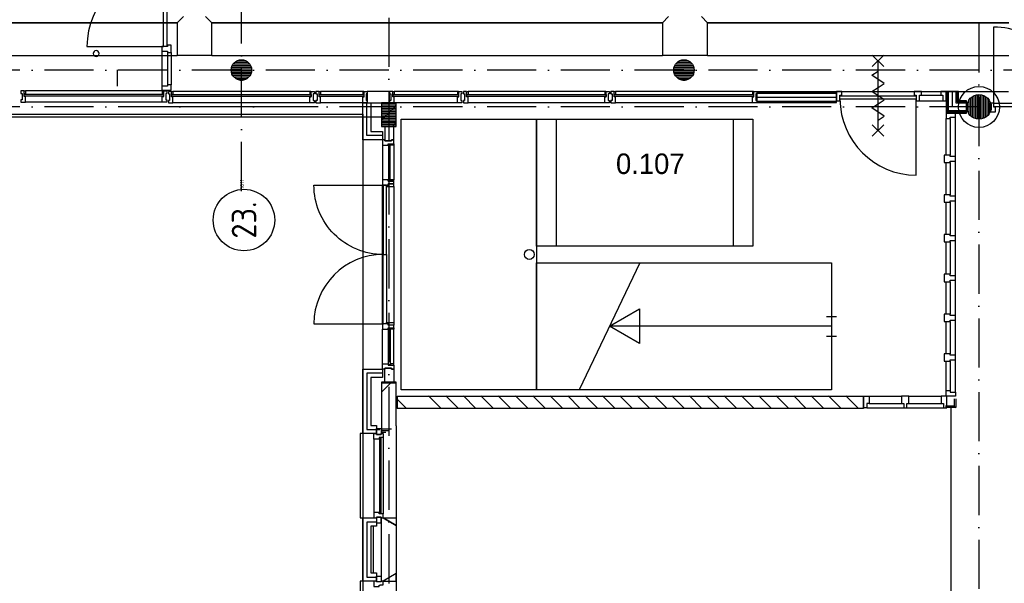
# Model space of a CAD drawing. Header units: millimetres. Extents: x -6587 to 170951, y 244 to 951952.
# Tile 33 of 102: x 63387 to 75402, y 35757 to 42633. Entities that reach past the tile are written whole.
import ezdxf
from ezdxf.enums import TextEntityAlignment as Align

# ---------------------------------------------------------------- set-up
doc = ezdxf.new("R2010")
doc.units = ezdxf.units.MM
doc.header["$LTSCALE"] = 100
doc.header["$PDMODE"] = 1
doc.linetypes.add('DASHDOT', pattern=[9, 6, -1.5, 0, -1.5])
doc.layers.get('0').update_dxf_attribs({"linetype": 'CONTINUOUS'})
for name, color, linetype in [('AL$7----_STRAMIEN', 1, 'DASHDOT'), ('ALN-----_BLOCKNAAM', 2, 'CONTINUOUS'), ('BOUW', 8, 'CONTINUOUS'), ('KABELGOOT', 8, 'CONTINUOUS')]:
    doc.layers.add(name, color=color, linetype=linetype)
doc.styles.add('BURO-025', font='BUROFONT.shx', dxfattribs={"height": 250})
doc.styles.get("Standard").update_dxf_attribs({"font": 'iso.shx'})

# ---------------------------------------------------------------- blocks, each defined once
blk = doc.blocks.new('1011')
at = {"layer": 'AL$7----_STRAMIEN', "color": 7, "linetype": 'Continuous'}
blk.add_circle((-750, 0), 750, dxfattribs=at)
at = {"layer": 'AL$7----_STRAMIEN', "color": 3, "linetype": 'Continuous'}
blk.add_attdef('STR-NAAM', text='', height=600, rotation=360, dxfattribs=at).set_placement((-750, 0), align=Align.MIDDLE)
at = {"layer": 'ALN-----_BLOCKNAAM', "linetype": 'Continuous'}
blk.add_text('1011', height=100, dxfattribs=at).set_placement((0, 0))
blk = doc.blocks.new('VER90')
at = {"linetype": 'Continuous'}
blk.add_lwpolyline([(45, 139), (-45, 139), (-45, 67), (-28, 67), (-28, 0), (28, 0), (28, 67), (45, 67)], close=True, dxfattribs=at)
at = {"layer": 'ALN-----_BLOCKNAAM', "linetype": 'Continuous'}
blk.add_text('VER90', height=1, dxfattribs=at).set_placement((0, 0))

msp = doc.modelspace()

# ---------------------------------------------------------------- linework, layer by layer
at = {"layer": 'AL$7----_STRAMIEN', "color": 1}
for p, q in [((66092.8, 40542.9), (66092.8, 77758.9)), ((67892.8, 77759.8), (67892.8, 6017.7)), ((67892.8, 77759.8), (67892.8, 6017.7)), ((75092.8, 77693.7), (75092.8, 5951.5)), ((93992.8, 42018.7), (4579.5, 42018.7)), ((93992.8, 41568.7), (4198.5, 41568.7))]:
    msp.add_line(p, q, dxfattribs=at)
at = {"layer": 'BOUW'}
for p, q in [((65142.6, 42306.4), (65142.6, 43240.9)), ((65183.6, 43240.9), (65183.6, 42306.4)), ((75271.8, 42542.9), (75271.8, 41608.9)), ((64208.6, 42307.4), (65142.6, 42307.4)), ((65122.6, 42304.4), (65122.6, 42248.4)), ((65189.6, 42304.4), (65122.6, 42304.4)), ((65183.6, 42306.4), (65142.6, 42306.4)), ((65189.6, 42321.4), (65189.6, 42304.4)), ((65236.6, 42321.4), (65189.6, 42321.4)), ((65236.6, 42231.4), (65236.6, 42321.4)), ((65122.6, 42248.4), (65122.6, 41821.9)), ((65122.6, 42248.4), (65189.6, 42248.4)), ((65189.6, 42248.4), (65189.6, 42231.4)), ((65189.6, 42231.4), (65189.6, 41838.9)), ((65189.6, 42231.4), (65236.6, 42231.4)), ((65236.6, 42231.4), (65236.6, 41838.9)), ((73930.8, 42060.9), (73790.8, 42200.9)), ((73790.8, 42060.9), (73930.8, 42200.9)), ((65973, 42054.5), (66212.6, 42054.5)), ((65980.9, 42074.5), (66204.7, 42074.5)), ((65993.4, 42094.5), (66192.3, 42094.5)), ((66012.4, 42114.5), (66173.2, 42114.5)), ((66045.6, 42134.5), (66140.1, 42134.5)), ((71373, 42054.5), (71612.6, 42054.5)), ((71380.9, 42074.5), (71604.7, 42074.5)), ((71393.4, 42094.5), (71592.3, 42094.5)), ((71412.4, 42114.5), (71573.2, 42114.5)), ((71445.6, 42134.5), (71540.1, 42134.5)), ((73860.8, 41280.9), (73860.8, 42130.9)), ((64579, 41819.9), (64579, 42019.9)), ((65967.9, 42014.5), (66217.8, 42014.5)), ((65968.8, 42034.5), (66216.8, 42034.5)), ((65970.2, 41994.5), (66215.5, 41994.5)), ((65975.9, 41974.5), (66209.7, 41974.5)), ((65985.6, 41954.5), (66200, 41954.5)), ((66000.5, 41934.5), (66185.1, 41934.5)), ((71367.9, 42014.5), (71617.8, 42014.5)), ((71368.8, 42034.5), (71616.8, 42034.5)), ((71370.2, 41994.5), (71615.5, 41994.5)), ((71375.9, 41974.5), (71609.7, 41974.5)), ((71385.6, 41954.5), (71600, 41954.5)), ((71400.5, 41934.5), (71585.1, 41934.5)), ((73785.8, 41955.9), (73860.8, 42005.9)), ((73935.8, 41855.9), (73785.8, 41955.9)), ((66023.9, 41914.5), (66161.8, 41914.5)), ((66079.5, 41894.5), (66106.2, 41894.5)), ((71423.9, 41914.5), (71561.8, 41914.5)), ((71479.5, 41894.5), (71506.2, 41894.5)), ((73860.8, 41805.9), (73935.8, 41855.9)), ((63401.8, 41763.9), (63401.8, 41757.9)), ((63440.8, 41763.9), (63401.8, 41763.9)), ((63401.8, 41757.9), (63401.8, 41743.9)), ((63401.8, 41743.9), (63401.8, 41733.9)), ((63401.8, 41743.9), (63401.8, 41743.9)), ((63401.8, 41733.9), (63415.8, 41733.9)), ((63415.8, 41733.9), (63415.8, 41653.9)), ((63440.8, 41696.9), (63440.8, 41763.9)), ((63440.8, 41758.9), (63445.8, 41758.9)), ((63440.8, 41726.9), (63440.8, 41758.9)), ((63457.8, 41726.9), (63440.8, 41726.9)), ((63457.8, 41696.9), (63440.8, 41696.9)), ((63442.8, 41724.9), (65142.8, 41724.9)), ((63442.8, 41698.9), (63442.8, 41724.9)), ((65142.8, 41698.9), (63442.8, 41698.9)), ((63445.8, 41763.9), (63457.8, 41763.9)), ((63445.8, 41758.9), (63445.8, 41763.9)), ((65127.8, 41763.9), (63457.8, 41763.9)), ((63457.8, 41763.9), (63457.8, 41726.9)), ((63457.8, 41643.9), (63457.8, 41696.9)), ((65127.8, 41763.9), (65127.8, 41726.9)), ((65139.8, 41763.9), (65127.8, 41763.9)), ((65127.8, 41726.9), (65144.8, 41726.9)), ((65127.8, 41696.9), (65144.8, 41696.9)), ((65127.8, 41643.9), (65127.8, 41696.9)), ((65139.8, 41758.9), (65139.8, 41763.9)), ((65144.8, 41758.9), (65139.8, 41758.9)), ((65142.8, 41724.9), (65142.8, 41698.9)), ((65144.8, 41696.9), (65144.8, 41763.9)), ((65144.8, 41763.9), (65183.8, 41763.9)), ((65144.8, 41726.9), (65144.8, 41758.9)), ((65169.8, 41733.9), (65169.8, 41653.9)), ((65183.8, 41733.9), (65169.8, 41733.9)), ((65183.8, 41763.9), (65183.8, 41757.9)), ((65183.8, 41757.9), (65183.8, 41743.9)), ((65183.8, 41743.9), (65183.8, 41733.9)), ((65183.8, 41743.9), (65183.8, 41743.9)), ((65201.8, 41758.9), (65201.8, 41752.9)), ((65240.8, 41758.9), (65201.8, 41758.9)), ((65201.8, 41752.9), (65201.8, 41738.9)), ((65201.8, 41738.9), (65201.8, 41728.9)), ((65201.8, 41738.9), (65201.8, 41738.9)), ((65201.8, 41728.9), (65215.8, 41728.9)), ((65215.8, 41728.9), (65215.8, 41648.9)), ((65240.8, 41691.9), (65240.8, 41758.9)), ((65240.8, 41753.9), (65245.8, 41753.9)), ((65240.8, 41721.9), (65240.8, 41753.9)), ((65257.8, 41721.9), (65240.8, 41721.9)), ((65257.8, 41691.9), (65240.8, 41691.9)), ((65242.8, 41719.9), (66942.8, 41719.9)), ((65242.8, 41693.9), (65242.8, 41719.9)), ((66942.8, 41693.9), (65242.8, 41693.9)), ((65245.8, 41758.9), (65257.8, 41758.9)), ((65245.8, 41753.9), (65245.8, 41758.9)), ((66927.8, 41758.9), (65257.8, 41758.9)), ((65257.8, 41758.9), (65257.8, 41721.9)), ((65257.8, 41638.9), (65257.8, 41691.9)), ((66927.8, 41758.9), (66927.8, 41721.9)), ((66939.8, 41758.9), (66927.8, 41758.9)), ((66927.8, 41721.9), (66944.8, 41721.9)), ((66927.8, 41691.9), (66944.8, 41691.9)), ((66927.8, 41638.9), (66927.8, 41691.9)), ((66939.8, 41753.9), (66939.8, 41758.9)), ((66944.8, 41753.9), (66939.8, 41753.9)), ((66942.8, 41719.9), (66942.8, 41693.9)), ((66944.8, 41691.9), (66944.8, 41758.9)), ((66944.8, 41758.9), (66983.8, 41758.9)), ((66944.8, 41721.9), (66944.8, 41753.9)), ((66969.8, 41728.9), (66969.8, 41648.9)), ((66983.8, 41728.9), (66969.8, 41728.9)), ((66983.8, 41758.9), (66983.8, 41752.9)), ((66983.8, 41752.9), (66983.8, 41738.9)), ((66983.8, 41738.9), (66983.8, 41728.9)), ((66983.8, 41738.9), (66983.8, 41738.9)), ((67001.8, 41758.9), (67001.8, 41752.9)), ((67040.8, 41758.9), (67001.8, 41758.9)), ((67001.8, 41752.9), (67001.8, 41738.9)), ((67001.8, 41738.9), (67001.8, 41728.9)), ((67001.8, 41738.9), (67001.8, 41738.9)), ((67001.8, 41728.9), (67015.8, 41728.9)), ((67015.8, 41728.9), (67015.8, 41648.9)), ((67040.8, 41691.9), (67040.8, 41758.9)), ((67040.8, 41753.9), (67045.8, 41753.9)), ((67040.8, 41721.9), (67040.8, 41753.9)), ((67057.8, 41721.9), (67040.8, 41721.9)), ((67057.8, 41691.9), (67040.8, 41691.9)), ((67042.8, 41719.9), (67587.8, 41719.9)), ((67042.8, 41693.9), (67042.8, 41719.9)), ((67587.8, 41693.9), (67042.8, 41693.9)), ((67045.8, 41758.9), (67057.8, 41758.9)), ((67045.8, 41753.9), (67045.8, 41758.9)), ((67057.8, 41758.9), (67057.8, 41721.9)), ((67572.8, 41758.9), (67057.8, 41758.9)), ((67057.8, 41638.9), (67057.8, 41691.9)), ((67572.8, 41758.9), (67572.8, 41721.9)), ((67584.8, 41758.9), (67572.8, 41758.9)), ((67572.8, 41721.9), (67589.8, 41721.9)), ((67572.8, 41691.9), (67589.8, 41691.9)), ((67572.8, 41638.9), (67572.8, 41691.9)), ((67584.8, 41753.9), (67584.8, 41758.9)), ((67589.8, 41753.9), (67584.8, 41753.9)), ((67587.8, 41719.9), (67587.8, 41693.9)), ((67589.8, 41691.9), (67589.8, 41758.9)), ((67589.8, 41758.9), (67628.8, 41758.9)), ((67589.8, 41721.9), (67589.8, 41753.9)), ((67614.8, 41728.9), (67614.8, 41648.9)), ((67628.8, 41728.9), (67614.8, 41728.9)), ((67901.8, 41758.9), (67628.8, 41758.9)), ((67628.8, 41758.9), (67628.8, 41752.9)), ((67628.8, 41758.9), (67628.8, 41619.9)), ((67628.8, 41752.9), (67628.8, 41738.9)), ((67628.8, 41738.9), (67628.8, 41728.9)), ((67628.8, 41738.9), (67628.8, 41738.9)), ((67901.8, 41758.9), (67901.8, 41752.9)), ((67940.8, 41758.9), (67901.8, 41758.9)), ((67901.8, 41619.9), (67901.8, 41758.9)), ((67901.8, 41752.9), (67901.8, 41738.9)), ((67901.8, 41738.9), (67901.8, 41728.9)), ((67901.8, 41738.9), (67901.8, 41738.9)), ((67901.8, 41728.9), (67915.8, 41728.9)), ((67915.8, 41728.9), (67915.8, 41648.9)), ((67940.8, 41691.9), (67940.8, 41758.9)), ((67940.8, 41753.9), (67945.8, 41753.9)), ((67940.8, 41721.9), (67940.8, 41753.9)), ((67957.8, 41721.9), (67940.8, 41721.9)), ((67957.8, 41691.9), (67940.8, 41691.9)), ((67942.8, 41719.9), (68742.8, 41719.9)), ((67942.8, 41693.9), (67942.8, 41719.9)), ((68742.8, 41693.9), (67942.8, 41693.9)), ((67945.8, 41758.9), (67957.8, 41758.9)), ((67945.8, 41753.9), (67945.8, 41758.9)), ((68727.8, 41758.9), (67957.8, 41758.9)), ((67957.8, 41758.9), (67957.8, 41721.9)), ((67957.8, 41638.9), (67957.8, 41691.9)), ((68727.8, 41758.9), (68727.8, 41721.9)), ((68739.8, 41758.9), (68727.8, 41758.9)), ((68727.8, 41721.9), (68744.8, 41721.9)), ((68727.8, 41691.9), (68744.8, 41691.9)), ((68727.8, 41638.9), (68727.8, 41691.9)), ((68739.8, 41753.9), (68739.8, 41758.9)), ((68744.8, 41753.9), (68739.8, 41753.9)), ((68742.8, 41719.9), (68742.8, 41693.9)), ((68744.8, 41691.9), (68744.8, 41758.9)), ((68744.8, 41758.9), (68783.8, 41758.9)), ((68744.8, 41721.9), (68744.8, 41753.9)), ((68769.8, 41728.9), (68769.8, 41648.9)), ((68783.8, 41728.9), (68769.8, 41728.9)), ((68783.8, 41758.9), (68783.8, 41752.9)), ((68783.8, 41752.9), (68783.8, 41738.9)), ((68783.8, 41738.9), (68783.8, 41728.9)), ((68783.8, 41738.9), (68783.8, 41738.9)), ((68801.8, 41758.9), (68801.8, 41752.9)), ((68840.8, 41758.9), (68801.8, 41758.9)), ((68801.8, 41752.9), (68801.8, 41738.9)), ((68801.8, 41738.9), (68801.8, 41728.9)), ((68801.8, 41738.9), (68801.8, 41738.9)), ((68801.8, 41728.9), (68815.8, 41728.9)), ((68815.8, 41728.9), (68815.8, 41648.9)), ((68840.8, 41691.9), (68840.8, 41758.9)), ((68840.8, 41753.9), (68845.8, 41753.9)), ((68840.8, 41721.9), (68840.8, 41753.9)), ((68857.8, 41721.9), (68840.8, 41721.9)), ((68857.8, 41691.9), (68840.8, 41691.9)), ((68842.8, 41719.9), (70542.8, 41719.9)), ((68842.8, 41693.9), (68842.8, 41719.9)), ((70542.8, 41693.9), (68842.8, 41693.9)), ((68845.8, 41758.9), (68857.8, 41758.9)), ((68845.8, 41753.9), (68845.8, 41758.9)), ((70527.8, 41758.9), (68857.8, 41758.9)), ((68857.8, 41758.9), (68857.8, 41721.9)), ((68857.8, 41638.9), (68857.8, 41691.9)), ((70527.8, 41758.9), (70527.8, 41721.9)), ((70539.8, 41758.9), (70527.8, 41758.9)), ((70527.8, 41721.9), (70544.8, 41721.9)), ((70527.8, 41691.9), (70544.8, 41691.9)), ((70527.8, 41638.9), (70527.8, 41691.9)), ((70539.8, 41753.9), (70539.8, 41758.9)), ((70544.8, 41753.9), (70539.8, 41753.9)), ((70542.8, 41719.9), (70542.8, 41693.9)), ((70544.8, 41691.9), (70544.8, 41758.9)), ((70544.8, 41758.9), (70583.8, 41758.9)), ((70544.8, 41721.9), (70544.8, 41753.9)), ((70569.8, 41728.9), (70569.8, 41648.9)), ((70583.8, 41728.9), (70569.8, 41728.9)), ((70583.8, 41758.9), (70583.8, 41752.9)), ((70583.8, 41752.9), (70583.8, 41738.9)), ((70583.8, 41738.9), (70583.8, 41728.9)), ((70583.8, 41738.9), (70583.8, 41738.9)), ((70601.8, 41758.9), (70601.8, 41752.9)), ((70640.8, 41758.9), (70601.8, 41758.9)), ((70601.8, 41752.9), (70601.8, 41738.9)), ((70601.8, 41738.9), (70601.8, 41728.9)), ((70601.8, 41738.9), (70601.8, 41738.9)), ((70601.8, 41728.9), (70615.8, 41728.9)), ((70615.8, 41728.9), (70615.8, 41648.9)), ((70640.8, 41691.9), (70640.8, 41758.9)), ((70640.8, 41753.9), (70645.8, 41753.9)), ((70640.8, 41721.9), (70640.8, 41753.9)), ((70657.8, 41721.9), (70640.8, 41721.9)), ((70657.8, 41691.9), (70640.8, 41691.9)), ((70642.8, 41719.9), (72342.8, 41719.9)), ((70642.8, 41693.9), (70642.8, 41719.9)), ((72342.8, 41693.9), (70642.8, 41693.9)), ((70645.8, 41758.9), (70657.8, 41758.9)), ((70645.8, 41753.9), (70645.8, 41758.9)), ((72327.8, 41758.9), (70657.8, 41758.9)), ((70657.8, 41758.9), (70657.8, 41721.9)), ((70657.8, 41638.9), (70657.8, 41691.9)), ((72327.8, 41758.9), (72327.8, 41721.9)), ((72339.8, 41758.9), (72327.8, 41758.9)), ((72327.8, 41721.9), (72344.8, 41721.9)), ((72327.8, 41691.9), (72344.8, 41691.9)), ((72327.8, 41638.9), (72327.8, 41691.9)), ((72339.8, 41753.9), (72339.8, 41758.9)), ((72344.8, 41753.9), (72339.8, 41753.9)), ((72342.8, 41719.9), (72342.8, 41693.9)), ((72344.8, 41691.9), (72344.8, 41758.9)), ((72344.8, 41758.9), (72383.8, 41758.9)), ((72344.8, 41721.9), (72344.8, 41753.9)), ((72369.8, 41728.9), (72369.8, 41648.9)), ((72383.8, 41728.9), (72369.8, 41728.9)), ((72383.8, 41758.9), (75451.9, 41758.9)), ((72383.8, 41758.9), (72383.8, 41752.9)), ((72383.8, 41752.9), (72383.8, 41738.9)), ((72383.8, 41746.4), (72383.8, 41621.4)), ((73353.8, 41746.4), (72383.8, 41746.4)), ((72383.8, 41738.9), (72383.8, 41728.9)), ((72383.8, 41738.9), (72383.8, 41738.9)), ((73353.8, 41731.4), (72383.8, 41731.4)), ((73353.8, 41758.9), (73353.8, 41711.9)), ((73420.8, 41758.9), (73353.8, 41758.9)), ((73353.8, 41621.4), (73353.8, 41746.4)), ((73353.8, 41711.9), (73353.8, 41644.9)), ((73353.8, 41711.9), (73353.8, 41711.9)), ((73393.8, 41711.9), (73420.8, 41711.9)), ((73393.8, 41644.9), (73393.8, 41711.9)), ((73395.8, 41705.9), (74325.8, 41705.9)), ((73395.8, 41664.9), (73395.8, 41705.9)), ((73420.8, 41711.9), (73420.8, 41758.9)), ((73785.8, 41755.9), (73860.8, 41805.9)), ((73935.8, 41655.9), (73785.8, 41755.9)), ((74300.8, 41758.9), (74300.8, 41711.9)), ((74390.8, 41758.9), (74300.8, 41758.9)), ((74300.8, 41711.9), (74327.8, 41711.9)), ((74325.8, 41705.9), (74325.8, 41664.9)), ((74327.8, 41711.9), (74327.8, 41644.9)), ((74365.8, 41711.9), (74390.8, 41711.9)), ((74365.8, 41644.9), (74365.8, 41711.9)), ((74390.8, 41711.9), (74390.8, 41758.9)), ((74390.8, 41758.9), (74625.8, 41758.9)), ((74390.8, 41711.9), (74625.8, 41711.9)), ((74625.8, 41758.9), (74625.8, 41711.9)), ((74692.8, 41758.9), (74625.8, 41758.9)), ((74625.8, 41711.9), (74650.8, 41711.9)), ((74650.8, 41711.9), (74650.8, 41644.9)), ((74692.8, 41644.9), (74692.8, 41758.9)), ((74692.8, 41758.9), (74692.8, 41493.9)), ((74842.8, 41758.9), (74692.8, 41758.9)), ((74705.3, 41758.9), (74705.3, 41506.4)), ((74830.3, 41758.9), (74705.3, 41758.9)), ((74707.8, 41508.9), (74707.8, 41758.9)), ((74720.3, 41521.4), (74720.3, 41758.9)), ((74767.8, 41568.9), (74767.8, 41758.9)), ((74815.3, 41616.4), (74815.3, 41758.9)), ((74827.8, 41628.9), (74827.8, 41758.9)), ((74830.3, 41631.4), (74830.3, 41758.9)), ((74842.8, 41643.9), (74842.8, 41758.9)), ((75013, 41441.9), (75013, 41695.6)), ((75033, 41431.3), (75033, 41706.2)), ((75053, 41424.2), (75053, 41713.3)), ((75073, 41420.1), (75073, 41717.4)), ((75093, 41418.7), (75093, 41718.7)), ((75113, 41420.1), (75113, 41717.4)), ((75133, 41424.2), (75133, 41713.3)), ((75153, 41431.3), (75153, 41706.2)), ((75173, 41441.9), (75173, 41695.6)), ((63401.8, 41653.9), (63401.8, 41644.9)), ((63415.8, 41653.9), (63401.8, 41653.9)), ((63401.8, 41644.9), (63401.8, 41630.9)), ((63401.8, 41644.9), (63401.8, 41644.9)), ((63401.8, 41630.9), (63401.8, 41624.9)), ((63401.8, 41624.9), (63420.8, 41624.9)), ((63420.8, 41624.9), (63457.8, 41624.9)), ((63457.8, 41635.9), (63457.8, 41643.9)), ((63457.8, 41631.9), (63457.8, 41635.9)), ((63457.8, 41624.9), (63457.8, 41631.9)), ((65127.8, 41624.9), (63457.8, 41624.9)), ((65127.8, 41635.9), (65127.8, 41643.9)), ((65127.8, 41631.9), (65127.8, 41635.9)), ((65127.8, 41624.9), (65127.8, 41631.9)), ((65164.9, 41624.9), (65127.8, 41624.9)), ((65183.8, 41624.9), (65164.9, 41624.9)), ((65169.8, 41653.9), (65183.8, 41653.9)), ((65183.8, 41653.9), (65183.8, 41644.4)), ((65183.8, 41644.4), (65183.8, 41630.9)), ((65183.8, 41644.4), (65183.8, 41644.4)), ((65183.8, 41630.9), (65183.8, 41624.9)), ((65201.8, 41648.9), (65201.8, 41639.9)), ((65215.8, 41648.9), (65201.8, 41648.9)), ((65201.8, 41639.9), (65201.8, 41625.9)), ((65201.8, 41639.9), (65201.8, 41639.9)), ((65201.8, 41625.9), (65201.8, 41619.9)), ((65201.8, 41619.9), (65220.8, 41619.9)), ((65220.8, 41619.9), (65257.8, 41619.9)), ((65257.8, 41630.9), (65257.8, 41638.9)), ((65257.8, 41626.9), (65257.8, 41630.9)), ((65257.8, 41619.9), (65257.8, 41626.9)), ((66927.8, 41619.9), (65257.8, 41619.9)), ((66927.8, 41630.9), (66927.8, 41638.9)), ((66927.8, 41626.9), (66927.8, 41630.9)), ((66927.8, 41619.9), (66927.8, 41626.9)), ((66964.9, 41619.9), (66927.8, 41619.9)), ((66983.8, 41619.9), (66964.9, 41619.9)), ((66969.8, 41648.9), (66983.8, 41648.9)), ((66983.8, 41648.9), (66983.8, 41639.4)), ((66983.8, 41639.4), (66983.8, 41625.9)), ((66983.8, 41639.4), (66983.8, 41639.4)), ((66983.8, 41625.9), (66983.8, 41619.9)), ((67001.8, 41648.9), (67001.8, 41639.9)), ((67015.8, 41648.9), (67001.8, 41648.9)), ((67001.8, 41639.9), (67001.8, 41625.9)), ((67001.8, 41639.9), (67001.8, 41639.9)), ((67001.8, 41625.9), (67001.8, 41619.9)), ((67001.8, 41619.9), (67020.8, 41619.9)), ((67020.8, 41619.9), (67057.8, 41619.9)), ((67057.8, 41630.9), (67057.8, 41638.9)), ((67057.8, 41626.9), (67057.8, 41630.9)), ((67057.8, 41619.9), (67057.8, 41626.9)), ((67572.8, 41619.9), (67057.8, 41619.9)), ((67572.8, 41630.9), (67572.8, 41638.9)), ((67572.8, 41626.9), (67572.8, 41630.9)), ((67572.8, 41619.9), (67572.8, 41626.9)), ((67572.8, 41168.8), (67572.8, 41619.9)), ((67609.9, 41619.9), (67572.8, 41619.9)), ((67572.8, 41619.9), (67672.8, 41619.9)), ((67628.8, 41619.9), (67609.9, 41619.9)), ((67614.8, 41648.9), (67628.8, 41648.9)), ((67622.8, 41218.8), (67622.8, 41619.9)), ((67622.8, 41218.8), (67622.8, 41619.9)), ((67622.8, 41218.8), (67622.8, 41619.9)), ((67628.8, 41648.9), (67628.8, 41639.9)), ((67628.8, 41639.9), (67628.8, 41625.9)), ((67628.8, 41639.9), (67628.8, 41639.9)), ((67628.8, 41625.9), (67628.8, 41619.9)), ((67628.8, 41619.9), (67901.8, 41619.9)), ((67672.8, 41619.9), (67672.8, 41268.8)), ((67802.8, 41619.9), (67802.8, 41328.7)), ((67982.8, 41619.9), (67802.8, 41619.9)), ((67802.8, 41619.7), (67803, 41619.9)), ((67802.8, 41612.8), (67982.8, 41612.8)), ((67802.8, 41592.8), (67982.8, 41592.8)), ((67802.8, 41407.6), (67982.8, 41587.6)), ((67802.8, 41572.8), (67982.8, 41572.8)), ((67901.8, 41648.9), (67901.8, 41639.9)), ((67915.8, 41648.9), (67901.8, 41648.9)), ((67901.8, 41639.9), (67901.8, 41625.9)), ((67901.8, 41639.9), (67901.8, 41639.9)), ((67901.8, 41625.9), (67901.8, 41619.9)), ((67901.8, 41619.9), (67920.8, 41619.9)), ((67920.8, 41619.9), (67957.8, 41619.9)), ((67957.8, 41630.9), (67957.8, 41638.9)), ((67957.8, 41626.9), (67957.8, 41630.9)), ((67957.8, 41619.9), (67957.8, 41626.9)), ((68727.8, 41619.9), (67957.8, 41619.9)), ((67982.8, 41328.7), (67982.8, 41619.9)), ((68727.8, 41630.9), (68727.8, 41638.9)), ((68727.8, 41626.9), (68727.8, 41630.9)), ((68727.8, 41619.9), (68727.8, 41626.9)), ((68764.9, 41619.9), (68727.8, 41619.9)), ((68783.8, 41619.9), (68764.9, 41619.9)), ((68769.8, 41648.9), (68783.8, 41648.9)), ((68783.8, 41648.9), (68783.8, 41639.9)), ((68783.8, 41639.9), (68783.8, 41625.9)), ((68783.8, 41639.9), (68783.8, 41639.9)), ((68783.8, 41625.9), (68783.8, 41619.9)), ((68801.8, 41648.9), (68801.8, 41639.9)), ((68815.8, 41648.9), (68801.8, 41648.9)), ((68801.8, 41639.9), (68801.8, 41625.9)), ((68801.8, 41639.9), (68801.8, 41639.9)), ((68801.8, 41625.9), (68801.8, 41619.9)), ((68801.8, 41619.9), (68820.8, 41619.9)), ((68820.8, 41619.9), (68857.8, 41619.9)), ((68857.8, 41630.9), (68857.8, 41638.9)), ((68857.8, 41626.9), (68857.8, 41630.9)), ((68857.8, 41619.9), (68857.8, 41626.9)), ((70527.8, 41619.9), (68857.8, 41619.9)), ((70527.8, 41630.9), (70527.8, 41638.9)), ((70527.8, 41626.9), (70527.8, 41630.9)), ((70527.8, 41619.9), (70527.8, 41626.9)), ((70564.9, 41619.9), (70527.8, 41619.9)), ((70583.8, 41619.9), (70564.9, 41619.9)), ((70569.8, 41648.9), (70583.8, 41648.9)), ((70583.8, 41648.9), (70583.8, 41639.4)), ((70583.8, 41639.4), (70583.8, 41625.9)), ((70583.8, 41639.4), (70583.8, 41639.4)), ((70583.8, 41625.9), (70583.8, 41619.9)), ((70601.8, 41648.9), (70601.8, 41639.9)), ((70615.8, 41648.9), (70601.8, 41648.9)), ((70601.8, 41639.9), (70601.8, 41625.9)), ((70601.8, 41639.9), (70601.8, 41639.9)), ((70601.8, 41625.9), (70601.8, 41619.9)), ((70601.8, 41619.9), (70620.8, 41619.9)), ((70620.8, 41619.9), (70657.8, 41619.9)), ((70657.8, 41630.9), (70657.8, 41638.9)), ((70657.8, 41626.9), (70657.8, 41630.9)), ((70657.8, 41619.9), (70657.8, 41626.9)), ((72327.8, 41619.9), (70657.8, 41619.9)), ((72327.8, 41630.9), (72327.8, 41638.9)), ((72327.8, 41626.9), (72327.8, 41630.9)), ((72327.8, 41619.9), (72327.8, 41626.9)), ((72364.9, 41619.9), (72327.8, 41619.9)), ((72383.8, 41619.9), (72364.9, 41619.9)), ((72369.8, 41648.9), (72383.8, 41648.9)), ((73353.8, 41683.9), (72383.8, 41683.9)), ((72383.8, 41648.9), (72383.8, 41639.4)), ((72383.8, 41639.4), (72383.8, 41625.9)), ((72383.8, 41639.4), (72383.8, 41639.4)), ((73353.8, 41636.4), (72383.8, 41636.4)), ((72383.8, 41625.9), (72383.8, 41619.9)), ((72383.8, 41621.4), (73353.8, 41621.4)), ((73353.8, 41644.9), (73393.8, 41644.9)), ((74325.8, 41664.9), (73395.8, 41664.9)), ((73785.8, 41555.9), (73860.8, 41605.9)), ((73860.8, 41605.9), (73935.8, 41655.9)), ((74325.8, 40734.9), (74325.8, 41664.9)), ((74327.8, 41644.9), (74365.8, 41644.9)), ((74365.8, 41644.9), (74650.8, 41644.9)), ((74650.8, 41644.9), (74692.8, 41644.9)), ((74941.3, 41616.4), (74815.3, 41616.4)), ((74941.3, 41628.9), (74827.8, 41628.9)), ((74941.3, 41631.4), (74830.3, 41631.4)), ((74941.3, 41643.9), (74842.8, 41643.9)), ((74941.3, 41493.9), (74941.3, 41643.9)), ((74941.3, 41506.4), (74941.3, 41631.4)), ((74953, 41514.9), (74953, 41622.6)), ((74973, 41478.7), (74973, 41658.7)), ((74993, 41456.9), (74993, 41680.6)), ((75193, 41456.9), (75193, 41680.6)), ((75213, 41478.7), (75213, 41658.7)), ((75215.8, 41619.9), (75271.8, 41619.9)), ((75215.8, 41568.9), (75215.8, 41619.9)), ((75215.8, 41619.9), (75271.8, 41619.9)), ((75233, 41514.9), (75233, 41622.6)), ((75271.8, 41619.9), (75271.8, 41568.9)), ((76201.8, 41608.9), (75271.8, 41608.9)), ((49352.8, 41478.7), (67572.8, 41478.7)), ((67029, 41568.7), (65152, 41568.7)), ((67572.8, 41478.7), (67572.8, 8848.9)), ((67802.8, 41552.8), (67982.8, 41552.8)), ((67802.8, 41532.8), (67982.8, 41532.8)), ((67802.8, 41512.8), (67982.8, 41512.8)), ((67802.8, 41492.8), (67982.8, 41492.8)), ((67802.8, 41472.8), (67982.8, 41472.8)), ((67802.8, 41452.8), (67982.8, 41452.8)), ((73935.8, 41455.9), (73785.8, 41555.9)), ((73860.8, 41405.9), (73935.8, 41455.9)), ((74692.8, 41493.9), (74941.3, 41493.9)), ((74806.8, 41492.9), (74692.8, 41492.9)), ((74692.8, 41492.9), (74692.8, 41425.9)), ((74705.3, 41506.4), (74941.3, 41506.4)), ((74941.3, 41508.9), (74707.8, 41508.9)), ((74941.3, 41521.4), (74720.3, 41521.4)), ((74941.3, 41568.9), (74767.8, 41568.9)), ((74806.8, 41442.9), (74806.8, 41492.9)), ((75215.8, 41568.9), (75215.8, 41568.9)), ((75215.8, 41505.9), (75215.8, 41568.9)), ((75288.8, 41505.9), (75215.8, 41505.9)), ((76201.8, 41568.9), (75271.8, 41568.9)), ((75271.8, 41568.9), (75288.8, 41568.9)), ((75288.8, 41568.9), (75288.8, 41505.9)), ((67802.8, 41432.8), (67982.8, 41432.8)), ((67802.8, 41412.8), (67982.8, 41412.8)), ((67802.8, 41392.8), (67982.8, 41392.8)), ((67802.8, 41372.8), (67982.8, 41372.8)), ((67802.8, 41352.8), (67982.8, 41352.8)), ((67802.8, 41332.8), (67982.8, 41332.8)), ((67936.1, 41328.7), (67982.8, 41375.4)), ((68042.8, 41418.7), (69692.8, 41418.7)), ((68042.8, 38118.7), (68042.8, 41418.7)), ((69692.8, 41418.7), (69692.8, 38118.7)), ((69932.8, 41418.7), (69932.8, 39868.7)), ((72092.8, 41418.7), (72092.8, 39868.7)), ((73930.8, 41210.9), (73790.8, 41350.9)), ((73790.8, 41210.9), (73930.8, 41350.9)), ((74692.8, 40981.9), (74692.8, 41425.9)), ((74692.8, 41425.9), (74739.8, 41425.9)), ((74739.8, 41442.9), (74806.8, 41442.9)), ((74739.8, 41425.9), (74739.8, 41442.9)), ((74739.8, 41425.9), (74739.8, 40981.9)), ((74806.8, 40964.9), (74806.8, 41442.9)), ((67782.8, 41218.8), (67622.8, 41218.8)), ((67812.8, 41218.8), (67622.8, 41218.8)), ((67812.8, 41218.8), (67622.8, 41218.8)), ((67672.8, 41268.8), (67812.8, 41268.8)), ((67802.8, 41328.7), (67982.8, 41328.7)), ((67812.8, 41268.8), (67812.8, 41168.8)), ((67842.3, 41328.7), (67842.3, 41154.8)), ((67951.8, 41328.7), (67842.3, 41328.7)), ((67951.8, 41168.8), (67951.8, 41328.7)), ((67982.8, 41328.7), (67982.8, 41328.7)), ((67812.8, 41168.8), (67572.8, 41168.8)), ((67812.8, 41168.8), (67812.8, 41101.8)), ((67842.3, 41168.8), (67812.8, 41168.8)), ((67812.8, 41101.8), (67812.8, 40681.1)), ((67812.8, 41101.8), (67884.8, 41101.8)), ((67842.3, 41154.8), (67842.3, 41168.8)), ((67842.3, 41154.8), (67922.3, 41154.8)), ((67922.3, 41154.8), (67842.3, 41154.8)), ((67884.8, 41118.8), (67951.8, 41118.8)), ((67884.8, 41101.8), (67884.8, 41118.8)), ((67884.8, 41118.8), (67913.8, 41118.8)), ((67884.8, 41101.8), (67884.8, 41118.8)), ((67888.8, 41101.8), (67884.8, 41101.8)), ((67888.8, 41114.8), (67888.8, 40668.1)), ((67909.8, 41114.8), (67888.8, 41114.8)), ((67888.8, 41114.8), (67888.8, 41101.8)), ((67909.8, 41114.8), (67888.8, 41114.8)), ((67909.8, 40668.1), (67909.8, 41114.8)), ((67909.8, 41101.8), (67909.8, 41114.8)), ((67913.8, 41101.8), (67909.8, 41101.8)), ((67913.8, 41101.8), (67913.8, 41118.8)), ((67913.8, 41118.8), (67951.8, 41118.8)), ((67913.8, 41118.8), (67913.8, 41101.8)), ((67951.8, 41101.8), (67913.8, 41101.8)), ((67922.3, 41168.8), (67951.8, 41168.8)), ((67922.3, 41154.8), (67922.3, 41168.8)), ((67922.3, 41168.8), (67922.3, 41154.8)), ((67951.8, 41168.8), (67922.3, 41168.8)), ((67951.8, 41118.8), (67951.8, 41168.8)), ((67951.8, 41118.8), (67951.8, 41101.8)), ((67951.8, 41101.8), (67951.8, 40681.1)), ((74739.8, 40981.9), (74667.8, 40981.9)), ((74667.8, 40981.9), (74667.8, 40891.9)), ((74739.8, 40964.9), (74739.8, 40981.9)), ((74667.8, 40891.9), (74739.8, 40891.9)), ((74692.8, 40496.9), (74692.8, 40891.9)), ((74806.8, 40964.9), (74739.8, 40964.9)), ((74739.8, 40908.9), (74806.8, 40908.9)), ((74739.8, 40891.9), (74739.8, 40908.9)), ((74739.8, 40891.9), (74739.8, 40496.9)), ((74806.8, 40908.9), (74806.8, 40964.9)), ((74806.8, 40479.9), (74806.8, 40908.9)), ((67812.8, 38923.6), (67812.8, 40614.1)), ((67888.8, 40668.1), (67909.8, 40668.1)), ((67951.8, 40597.1), (67951.8, 38940.6)), ((74739.8, 40496.9), (74667.8, 40496.9)), ((74667.8, 40496.9), (74667.8, 40406.9)), ((74739.8, 40479.9), (74739.8, 40496.9)), ((74667.8, 40406.9), (74739.8, 40406.9)), ((74692.8, 40011.9), (74692.8, 40406.9)), ((74806.8, 40479.9), (74739.8, 40479.9)), ((74739.8, 40423.9), (74806.8, 40423.9)), ((74739.8, 40406.9), (74739.8, 40423.9)), ((74739.8, 40406.9), (74739.8, 40011.9)), ((74806.8, 40423.9), (74806.8, 40479.9)), ((74806.8, 39994.9), (74806.8, 40423.9)), ((74739.8, 40011.9), (74667.8, 40011.9)), ((74667.8, 40011.9), (74667.8, 39921.9)), ((74739.8, 40011.9), (74667.8, 40011.9)), ((74667.8, 40011.9), (74667.8, 39921.9)), ((74739.8, 39994.9), (74739.8, 40011.9)), ((74739.8, 39994.9), (74739.8, 40011.9)), ((74667.8, 39921.9), (74739.8, 39921.9)), ((74667.8, 39921.9), (74739.8, 39921.9)), ((74692.8, 39526.9), (74692.8, 39921.9)), ((74692.8, 39526.9), (74692.8, 39921.9)), ((74806.8, 39994.9), (74739.8, 39994.9)), ((74806.8, 39994.9), (74739.8, 39994.9)), ((74739.8, 39938.9), (74806.8, 39938.9)), ((74739.8, 39921.9), (74739.8, 39938.9)), ((74739.8, 39938.9), (74806.8, 39938.9)), ((74739.8, 39921.9), (74739.8, 39938.9)), ((74739.8, 39921.9), (74739.8, 39526.9)), ((74739.8, 39921.9), (74739.8, 39526.9)), ((74806.8, 39938.9), (74806.8, 39994.9)), ((74806.8, 39938.9), (74806.8, 39994.9)), ((74806.8, 39509.9), (74806.8, 39938.9)), ((74806.8, 39509.9), (74806.8, 39938.9)), ((67822.8, 39768.8), (67862.8, 39768.8)), ((67822.8, 38923.6), (67822.8, 39768.8)), ((67862.8, 39768.8), (67862.8, 38923.6)), ((70955.6, 39668.7), (70215.6, 38118.7)), ((74739.8, 39526.9), (74667.8, 39526.9)), ((74667.8, 39526.9), (74667.8, 39436.9)), ((74667.8, 39436.9), (74739.8, 39436.9)), ((74692.8, 39041.9), (74692.8, 39436.9)), ((74739.8, 39509.9), (74739.8, 39526.9)), ((74806.8, 39509.9), (74739.8, 39509.9)), ((74739.8, 39453.9), (74806.8, 39453.9)), ((74739.8, 39436.9), (74739.8, 39453.9)), ((74739.8, 39436.9), (74739.8, 39041.9)), ((74806.8, 39453.9), (74806.8, 39509.9)), ((74806.8, 39024.9), (74806.8, 39453.9)), ((70583.7, 38893.7), (70950.3, 39105.4)), ((70950.3, 39105.4), (70950.3, 38682.1)), ((67862.8, 38940.6), (67951.8, 38940.6)), ((67862.8, 38923.6), (67862.8, 38940.6)), ((67951.8, 38940.6), (67951.8, 38906.6)), ((73232.8, 39013.7), (73352.8, 39013.7)), ((74692.8, 38556.9), (74692.8, 38951.9)), ((74739.8, 38951.9), (74739.8, 38556.9)), ((74806.8, 38539.9), (74806.8, 38968.9)), ((66977.6, 38923.6), (67825, 38923.6)), ((67812.8, 38923.6), (67812.8, 38856.6)), ((67842.3, 38923.6), (67812.8, 38923.6)), ((67812.8, 38856.6), (67884.8, 38856.6)), ((67812.8, 38435.9), (67812.8, 38856.6)), ((67862.8, 38923.6), (67822.8, 38923.6)), ((67884.8, 38923.6), (67842.3, 38923.6)), ((67884.8, 38906.6), (67884.8, 38923.6)), ((67884.8, 38906.6), (67884.8, 38923.6)), ((67951.8, 38906.6), (67884.8, 38906.6)), ((67913.8, 38906.6), (67884.8, 38906.6)), ((67884.8, 38873.6), (67951.8, 38873.6)), ((67884.8, 38856.6), (67884.8, 38873.6)), ((67884.8, 38873.6), (67913.8, 38873.6)), ((67884.8, 38856.6), (67884.8, 38873.6)), ((67888.8, 38856.6), (67884.8, 38856.6)), ((67888.8, 38869.6), (67888.8, 38856.6)), ((67909.8, 38869.6), (67888.8, 38869.6)), ((67888.8, 38422.9), (67888.8, 38869.6)), ((67888.8, 38869.6), (67909.8, 38869.6)), ((67909.8, 38856.6), (67909.8, 38869.6)), ((67909.8, 38869.6), (67909.8, 38422.9)), ((67913.8, 38856.6), (67909.8, 38856.6)), ((67951.8, 38906.6), (67913.8, 38906.6)), ((67913.8, 38856.6), (67913.8, 38873.6)), ((67913.8, 38873.6), (67951.8, 38873.6)), ((67913.8, 38873.6), (67913.8, 38856.6)), ((67951.8, 38856.6), (67913.8, 38856.6)), ((67951.8, 38873.6), (67951.8, 38906.6)), ((67951.8, 38873.6), (67951.8, 38856.6)), ((67951.8, 38435.9), (67951.8, 38856.6)), ((73292.8, 38893.7), (70583.7, 38893.7)), ((70950.3, 38682.1), (70583.7, 38893.7)), ((73232.8, 38773.7), (73352.8, 38773.7)), ((74692.8, 38107.9), (74692.8, 38466.9)), ((74739.8, 38466.9), (74739.8, 38107.9)), ((74806.8, 38090.9), (74806.8, 38483.9)), ((67572.8, 37583.9), (67572.8, 38368.9)), ((67572.8, 38368.9), (67812.8, 38368.9)), ((67812.8, 38435.9), (67884.8, 38435.9)), ((67812.8, 38368.9), (67812.8, 38435.9)), ((67842.3, 38368.9), (67812.8, 38368.9)), ((67812.8, 38368.9), (67812.8, 38268.9)), ((67842.3, 38382.9), (67842.3, 38368.9)), ((67922.3, 38382.9), (67842.3, 38382.9)), ((67842.3, 38382.8), (67922.3, 38382.8)), ((67842.3, 38208.9), (67842.3, 38382.8)), ((67884.8, 38435.9), (67884.8, 38418.9)), ((67884.8, 38435.9), (67884.8, 38418.9)), ((67888.8, 38435.9), (67884.8, 38435.9)), ((67884.8, 38418.9), (67951.8, 38418.9)), ((67884.8, 38418.9), (67913.8, 38418.9)), ((67888.8, 38422.9), (67888.8, 38435.9)), ((67909.8, 38422.9), (67888.8, 38422.9)), ((67909.8, 38422.9), (67888.8, 38422.9)), ((67909.8, 38435.9), (67909.8, 38422.9)), ((67913.8, 38435.9), (67909.8, 38435.9)), ((67913.8, 38435.9), (67913.8, 38418.9)), ((67951.8, 38435.9), (67913.8, 38435.9)), ((67913.8, 38418.9), (67913.8, 38435.9)), ((67913.8, 38418.9), (67951.8, 38418.9)), ((67922.3, 38368.9), (67922.3, 38382.9)), ((67922.3, 38382.8), (67922.3, 38368.8)), ((67951.8, 38368.9), (67922.3, 38368.9)), ((67922.3, 38368.8), (67951.8, 38368.8)), ((67951.8, 38418.9), (67951.8, 38435.9)), ((67951.8, 38418.9), (67951.8, 38368.9)), ((67951.8, 38368.8), (67951.8, 38208.9)), ((67622.8, 38318.9), (67622.8, 37633.9)), ((67622.8, 38318.9), (67622.8, 37633.9)), ((67622.8, 38318.9), (67622.8, 37633.9)), ((67622.8, 38318.9), (67622.8, 37633.9)), ((67782.8, 38318.9), (67622.8, 38318.9)), ((67782.8, 38318.9), (67622.8, 38318.9)), ((67812.8, 38318.9), (67622.8, 38318.9)), ((67812.8, 38318.9), (67622.8, 38318.9)), ((67672.8, 38268.9), (67672.8, 37683.9)), ((67812.8, 38268.9), (67672.8, 38268.9)), ((67802.8, 38208.9), (67802.8, 37583.9)), ((67982.8, 38208.9), (67802.8, 38208.9)), ((67802.8, 38088.7), (67923, 38208.9)), ((67951.8, 38208.9), (67842.3, 38208.9)), ((67982.8, 37676.3), (67982.8, 38208.9)), ((67802.8, 38201.8), (67982.8, 38201.8)), ((69692.8, 38118.7), (68042.8, 38118.7)), ((67982.8, 38013.7), (68102.7, 37893.9)), ((67993.4, 38038.7), (67993.4, 37888.7)), ((67993.4, 37888.7), (67993.4, 38038.7)), ((67993.4, 38038.7), (73685.7, 38038.3)), ((68376.9, 38043.9), (68526.9, 37893.9)), ((68589, 38043.9), (68739, 37893.9)), ((68801.2, 38043.9), (68951.2, 37893.9)), ((69013.3, 38043.9), (69163.3, 37893.9)), ((69225.4, 38043.9), (69375.4, 37893.9)), ((69437.6, 38043.9), (69587.6, 37893.9)), ((69649.7, 38043.9), (69799.7, 37893.9)), ((69861.8, 38043.9), (70011.8, 37893.9)), ((70074, 38043.9), (70224, 37893.9)), ((70286.1, 38043.9), (70436.1, 37893.9)), ((70498.2, 38043.9), (70648.2, 37893.9)), ((70710.4, 38043.9), (70860.4, 37893.9)), ((70922.5, 38043.9), (71072.5, 37893.9)), ((71134.6, 38043.9), (71284.6, 37893.9)), ((71346.8, 38043.9), (71496.8, 37893.9)), ((71558.9, 38043.9), (71708.9, 37893.9)), ((71771, 38043.9), (71921, 37893.9)), ((71983.2, 38043.9), (72133.2, 37893.9)), ((72195.3, 38043.9), (72345.3, 37893.9)), ((72407.4, 38043.9), (72557.4, 37893.9)), ((72619.6, 38043.9), (72769.6, 37893.9)), ((72831.7, 38043.9), (72981.7, 37893.9)), ((73043.8, 38043.9), (73193.8, 37893.9)), ((73256, 38043.9), (73406, 37893.9)), ((73468.1, 38043.9), (73618.1, 37893.9)), ((73685.7, 38038.3), (73685.7, 37888.7)), ((74790.9, 38008.9), (74790.9, 37917.9)), ((74808.9, 38008.9), (74808.9, 37899.9)), ((73685.7, 37888.7), (67993.4, 37888.7)), ((74790.9, 37917.9), (74685.1, 37917.9)), ((74808.9, 37899.9), (74685.1, 37899.9)), ((74749.8, 37926.9), (74749.8, 29043.9)), ((74790.9, 37917.9), (74808.9, 37899.9)), ((67622.8, 37633.9), (67782.8, 37633.9)), ((67622.8, 37633.9), (67741.8, 37633.9)), ((67622.8, 37633.9), (67741.8, 37633.9)), ((67622.8, 37633.9), (67741.8, 37633.9)), ((67672.8, 37683.9), (67741.8, 37683.9)), ((67741.8, 37683.9), (67741.8, 37583.9)), ((67802.8, 37641.8), (67923.2, 37641.8)), ((67802.8, 37621.8), (67888.5, 37621.8)), ((67741.8, 37583.9), (67572.8, 37583.9)), ((67802.8, 37601.8), (67853.9, 37601.8)), ((67802.8, 37583.9), (67822.8, 37583.9)), ((67572.8, 36553.9), (67741.8, 36553.9)), ((67572.8, 35783.9), (67572.8, 36553.9)), ((67741.8, 36553.9), (67741.8, 36453.9)), ((67802.8, 35783.9), (67802.8, 36553.9)), ((67802.8, 36553.9), (67822.8, 36553.9)), ((67822.8, 36553.9), (67982.8, 36461.5)), ((67622.8, 36503.9), (67622.8, 35833.9)), ((67741.8, 36503.9), (67622.8, 36503.9)), ((67672.8, 36453.9), (67672.8, 35883.9)), ((67741.8, 36453.9), (67672.8, 36453.9)), ((67702.8, 35883.9), (67702.8, 36453.9)), ((67802.8, 35883.9), (67802.8, 36453.9)), ((67982.8, 36461.5), (67982.8, 35876.3)), ((67622.8, 35833.9), (67741.8, 35833.9)), ((67672.8, 35883.9), (67741.8, 35883.9)), ((67741.8, 35883.9), (67741.8, 35783.9)), ((67982.8, 35876.3), (67822.8, 35783.9)), ((67741.8, 35783.9), (67572.8, 35783.9)), ((67822.8, 35783.9), (67802.8, 35783.9))]:
    msp.add_line(p, q, dxfattribs=at)
for points in [[(65236.6, 41771.9), (65236.6, 41838.9), (65189.6, 41838.9), (65189.6, 41821.9), (65122.6, 41821.9), (65122.6, 41771.9)], [(69692.8, 41418.7), (72332.8, 41418.7), (72332.8, 39868.7), (69692.8, 39868.7)], [(67951.8, 40631.1), (67951.8, 40664.1), (67913.8, 40664.1), (67884.8, 40664.1), (67884.8, 40681.1), (67842.3, 40681.1), (67812.8, 40681.1), (67812.8, 40614.1), (67884.8, 40614.1), (67884.8, 40631.1)], [(67862.8, 40614.1), (67822.8, 40614.1), (67822.8, 39768.8), (67862.8, 39768.8)], [(67913.8, 40681.1), (67909.8, 40681.1), (67909.8, 40668.1), (67888.8, 40668.1), (67888.8, 40681.1), (67884.8, 40681.1), (67884.8, 40664.1), (67913.8, 40664.1)], [(67913.8, 40664.1), (67951.8, 40664.1), (67951.8, 40681.1), (67913.8, 40681.1)], [(69692.8, 39668.7), (73292.8, 39668.7), (73292.8, 38118.7), (69692.8, 38118.7)], [(74667.8, 39041.9), (74667.8, 38951.9), (74739.8, 38951.9), (74739.8, 38968.9), (74806.8, 38968.9), (74806.8, 39024.9), (74739.8, 39024.9), (74739.8, 39041.9)], [(74692.8, 38040.9), (74692.8, 38107.9), (74739.8, 38107.9), (74739.8, 38090.9), (74806.8, 38090.9), (74806.8, 38040.9)], [(73685.7, 38038.3), (73752.7, 38038.3), (73752.7, 37950.3), (73725.7, 37950.3), (73725.7, 37899.3), (73685.7, 37899.3)], [(74237.7, 38038.3), (74147.7, 38038.3), (74147.7, 37950.3), (74174.7, 37950.3), (74174.7, 37899.3), (74210.7, 37899.3), (74210.7, 37950.3), (74237.7, 37950.3)], [(74699.7, 38038.3), (74632.7, 38038.3), (74632.7, 37950.3), (74659.7, 37950.3), (74659.7, 37899.3), (74699.7, 37899.3)], [(67797.8, 37573.9), (67741.8, 37573.9), (67741.8, 37644.9), (67797.8, 37644.9)], [(67822.8, 37533.9), (67822.8, 37533.9), (67771.8, 37533.9), (67771.8, 37516.9), (67708.8, 37516.9), (67708.8, 37516.9), (67708.8, 37516.9), (67708.8, 37516.9), (67708.8, 37516.9), (67708.8, 37583.9), (67741.8, 37583.9), (67741.8, 37573.9), (67797.8, 37573.9), (67797.8, 37583.9), (67797.8, 37583.9), (67822.8, 37583.9)], [(67796.8, 37528.9), (67775.8, 37528.9), (67775.8, 36608.9), (67796.8, 36608.9)], [(67822.8, 36603.9), (67822.8, 36603.9), (67771.8, 36603.9), (67771.8, 36620.9), (67708.8, 36620.9), (67708.8, 36620.9), (67708.8, 36620.9), (67708.8, 36620.9), (67708.8, 36620.9), (67708.8, 36553.9), (67741.8, 36553.9), (67741.8, 36563.9), (67797.8, 36563.9), (67797.8, 36553.9), (67797.8, 36553.9), (67822.8, 36553.9)], [(67797.8, 36563.9), (67741.8, 36563.9), (67741.8, 36492.9), (67797.8, 36492.9)], [(67822.8, 36553.9), (67982.8, 36553.9), (67982.8, 36461.5)], [(67797.8, 35773.9), (67741.8, 35773.9), (67741.8, 35844.9), (67797.8, 35844.9)], [(67822.8, 35783.9), (67982.8, 35783.9), (67982.8, 35876.3)], [(67822.8, 35783.9), (67797.8, 35783.9), (67797.8, 35773.9), (67741.8, 35773.9), (67741.8, 35783.9), (67708.8, 35783.9), (67708.8, 35716.9), (67771.8, 35716.9), (67771.8, 35733.9), (67786.8, 35733.9), (67786.8, 35739.9), (67822.8, 35739.9)]]:
    msp.add_lwpolyline(points, close=True, dxfattribs=at)
for points in [[(49352.8, 41619.9), (49352.8, 41448.9), (67823.3, 41448.9)], [(67862.8, 40614.1), (67862.8, 40597.1), (67951.8, 40597.1), (67951.8, 40631.1), (67884.8, 40631.1), (67884.8, 40614.1)], [(73752.7, 38038.3), (74147.7, 38038.3)], [(74237.7, 38038.3), (74632.7, 38038.3)], [(73725.7, 37899.3), (74659.7, 37899.3)], [(73752.7, 37950.3), (74147.7, 37950.3)], [(74237.7, 37950.3), (74632.7, 37950.3)], [(67982.8, 37676.3), (67982.8, 36461.5)], [(67572.8, 37583.9), (67542.8, 37583.9), (67542.8, 36553.9), (67572.8, 36553.9)], [(67708.8, 37516.9), (67708.8, 36620.9)], [(67822.8, 37533.9), (67822.8, 36603.9)], [(67982.8, 35876.3), (67982.8, 34661.5)], [(67572.8, 35783.9), (67542.8, 35783.9), (67542.8, 34753.9), (67572.8, 34753.9)]]:
    msp.add_lwpolyline(points, dxfattribs=at)
msp.add_lwpolyline([(67822.8, 39768.8, -0.4142136), (66977.6, 40614.1), (67825, 40614.1)], format="xyb", dxfattribs=at)
for centre, radius in [((66092.8, 42018.7), 125), ((71492.8, 42018.7), 125), ((75093, 41568.7), 250), ((75093, 41568.7), 150), ((69605.8, 39768.7), 60)]:
    msp.add_circle(centre, radius, dxfattribs=at)
for centre, radius, start, end in [((65142.6, 42307.4), 934, 90, 180), ((75271.3, 41612.3), 930.6, 359.79023, 89.96387), ((64319.6, 42220.2), 36, 0, 180), ((64319.6, 42220.2), 36, 180, 0), ((74334.7, 41673.7), 938.9, 180.53799, 269.46201), ((67822.8, 38923.6), 845.3, 90, 180)]:
    msp.add_arc(centre, radius, start, end, dxfattribs=at)
for p in [(67982.8, 41619.9), (67982.8, 41568.7), (67982.8, 41568.7), (67982.8, 41328.7)]:
    msp.add_point(p, dxfattribs=at)
at = {"layer": 'KABELGOOT', "color": 8}
for p, q in [((65309.9, 42595.3, 3710), (49947, 42595.3, 3710)), ((49947, 42595.3, 3650), (65309.9, 42595.3, 3650)), ((65309.9, 42595.3, 3650), (65309.9, 42195.3, 3650)), ((71230, 42595.3, 3710), (65729.9, 42595.3, 3710)), ((65729.9, 42595.3, 3650), (71230, 42595.3, 3650)), ((65729.9, 42195.3, 3650), (65729.9, 42595.3, 3650)), ((71230, 42595.3, 3650), (71230, 42195.3, 3650)), ((71780, 42595.3, 3650), (75456.6, 42595.3, 3650)), ((71780, 42195.3, 3650), (71780, 42595.3, 3650)), ((75456.6, 42595.3, 3710), (71780, 42595.3, 3710)), ((49597, 42195.3, 3710), (65309.9, 42195.3, 3710)), ((49947, 42195.3, 3650), (65309.9, 42195.3, 3650)), ((65729.9, 42195.3, 3650), (71230, 42195.3, 3650)), ((65729.9, 42195.3, 3710), (71230, 42195.3, 3710)), ((71780, 42195.3, 3650), (75456.6, 42195.3, 3650)), ((71780, 42195.3, 3710), (75456.6, 42195.3, 3710))]:
    msp.add_line(p, q, dxfattribs=at)
at = {"layer": 'KABELGOOT', "color": 8, "elevation": 3650}
for points in [[(65309.9, 42595.3), (65309.9, 42595.3), (65384.9, 42670.3), (65384.9, 42670.3)], [(65654.9, 42670.3), (65654.9, 42670.3), (65729.9, 42595.3), (65729.9, 42595.3)], [(71230, 42595.3), (71230, 42595.3), (71305, 42670.3), (71305, 42670.3)], [(71705, 42670.3), (71705, 42670.3), (71780, 42595.3), (71780, 42595.3)], [(65729.9, 42195.3), (65519.9, 42195.3), (65519.9, 42195.3), (65309.9, 42195.3)], [(71780, 42195.3), (71505, 42195.3), (71505, 42195.3), (71230, 42195.3)]]:
    msp.add_lwpolyline(points, dxfattribs=at)

# ---------------------------------------------------------------- block references
at = {"layer": 'BOUW', "xscale": 0.5, "yscale": 0.5, "zscale": 0.5, "rotation": 90}
msp.add_blockref('1011', (66124.1, 40563.6), dxfattribs=at).add_auto_attribs({'STR-NAAM': '23.'})
at = {"layer": 'BOUW', "rotation": 89.99999999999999}
msp.add_blockref('VER90', (74806.8, 38511.9), dxfattribs=at)

# ---------------------------------------------------------------- texts
at = {"layer": 'BOUW', "style": 'BURO-025'}
msp.add_text('0.107', height=250, dxfattribs=at).set_placement((70663.7, 40750.2))

doc.saveas('drawing.dxf')
